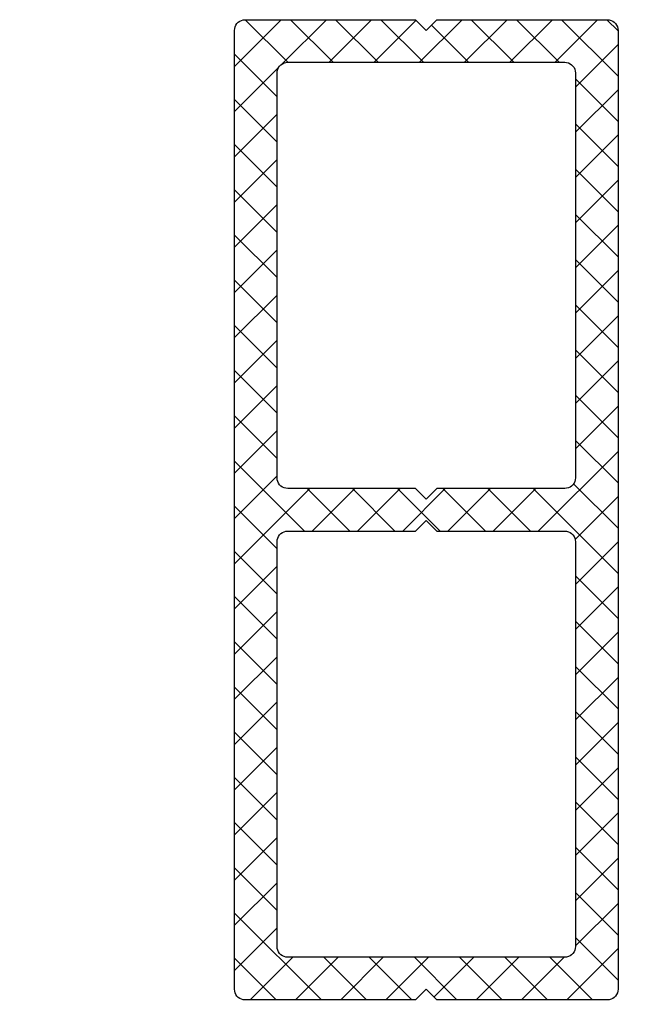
# Model space of a CAD drawing. Extents: x 4615668 to 9294084, y 5325188 to 10688993.
# Tile 11 of 256: x 4635299.16 to 4635302.01, y 5331394.8 to 5331399.43. Entities that reach past the tile are written whole.
import ezdxf

# ---------------------------------------------------------------- set-up
doc = ezdxf.new("R2010")
doc.units = 0
doc.header["$MEASUREMENT"] = 0
doc.layers.add('A_wymiary', color=152, linetype='Continuous', lineweight=5)
doc.layers.add('CrossSectionsProfils', color=7, linetype='Continuous')
doc.styles.add('wewn', font='arial.ttf', dxfattribs={"height": 12})
doc.dimstyles.new('Kopia 1do100 wew', dxfattribs={"dimscale": 0.5, "dimtxt": 8, "dimasz": 15, "dimexe": 20, "dimexo": 0, "dimgap": 5, "dimtad": 1, "dimdec": 0, "dimzin": 9, "dimtxsty": 'wewn', "dimblk": 'ARCHTICK', "dimcen": 3, "dimdle": 20, "dimclrd": 256, "dimclre": 256, "dimclrt": 256, "dimadec": 0, "dimazin": 2, "dimtfac": 1, "dimtdec": 0, "dimtix": 1, "dimtmove": 2, "dimatfit": 3, "dimldrblk": 'NONE', "dimfxl": 0, "dimtvp": 1, "dimtolj": 1, "dimtzin": 0, "dimlwd": 5, "dimlwe": 5, "dimarcsym": 0})

# ---------------------------------------------------------------- blocks, each defined once
blk = doc.blocks.new('Hatch84421', base_point=(385, 59))
at = {"layer": 'CrossSectionsProfils', "color": 253, "true_color": 0xadadad}
for p, q in [((0, 45.473), (0.527, 46)), ((0, 43.351), (2.649, 46)), ((2.958, 44), (0.958, 46)), ((2.77, 44), (4.77, 46)), ((5.079, 44), (3.079, 46)), ((4.891, 44), (6.891, 46)), ((7.2, 44), (5.2, 46)), ((9.322, 44), (7.322, 46)), ((9.134, 44), (11.134, 46)), ((11.443, 44), (9.471, 45.971)), ((11.255, 44), (13.255, 46)), ((13.564, 44), (11.564, 46)), ((13.377, 44), (15.377, 46)), ((15.756, 43.929), (13.685, 46)), ((15.498, 44), (17.498, 46)), ((18, 43.807), (15.807, 46)), ((7.013, 44), (8.756, 45.744)), ((2, 42.836), (0, 44.836)), ((16, 42.381), (18, 44.381)), ((18, 41.685), (15.929, 43.756)), ((0, 41.23), (2, 43.23)), ((2, 40.715), (0, 42.715)), ((16, 40.259), (18, 42.259)), ((18, 39.564), (16, 41.564)), ((0, 39.109), (2, 41.109)), ((2, 38.594), (0, 40.594)), ((16, 38.138), (18, 40.138)), ((18, 37.443), (16, 39.443)), ((0, 36.987), (2, 38.987)), ((2, 36.472), (0, 38.472)), ((16, 36.017), (18, 38.017)), ((18, 35.322), (16, 37.322)), ((0, 34.866), (2, 36.866)), ((2, 34.351), (0, 36.351)), ((16, 33.895), (18, 35.895)), ((18, 33.2), (16, 35.2)), ((0, 32.745), (2, 34.745)), ((2, 32.23), (0, 34.23)), ((16, 31.774), (18, 33.774)), ((18, 31.079), (16, 33.079)), ((0, 30.623), (2, 32.623)), ((2, 30.108), (0, 32.108)), ((16, 29.653), (18, 31.653)), ((0, 28.502), (2, 30.502)), ((18, 28.958), (16, 30.958)), ((2, 27.987), (0, 29.987)), ((16, 27.531), (18, 29.531)), ((18, 26.836), (16, 28.836)), ((0, 26.381), (2, 28.381)), ((2, 25.866), (0, 27.866)), ((16, 25.41), (18, 27.41)), ((18, 24.715), (16, 26.715)), ((0, 24.259), (2, 26.259)), ((3.744, 22), (0, 25.744)), ((14.711, 22), (18, 25.289)), ((18, 22.594), (16, 24.594)), ((0, 22.138), (2.084, 24.222)), ((0, 20.017), (3.983, 24)), ((2.012, 21.611), (0, 23.623)), ((5.866, 22), (3.866, 24)), ((4.105, 22), (6.105, 24)), ((7.987, 22), (5.987, 24)), ((6.226, 22), (8.226, 24)), ((10.108, 22), (8.108, 24)), ((8.347, 22), (10.347, 24)), ((12.23, 22), (10.23, 24)), ((10.469, 22), (12.469, 24)), ((14.351, 22), (12.351, 24)), ((12.59, 22), (14.59, 24)), ((18, 20.472), (14.472, 24)), ((16, 21.167), (18, 23.167)), ((2, 19.502), (0, 21.502)), ((16, 19.046), (18, 21.046)), ((18, 18.351), (16, 20.351)), ((0, 17.895), (2, 19.895)), ((2, 17.38), (0, 19.38)), ((16, 16.925), (18, 18.925)), ((18, 16.23), (16, 18.23)), ((0, 15.774), (2, 17.774)), ((2, 15.259), (0, 17.259)), ((16, 14.804), (18, 16.804)), ((18, 14.108), (16, 16.108)), ((0, 13.653), (2, 15.653)), ((2, 13.138), (0, 15.138)), ((16, 12.682), (18, 14.682)), ((18, 11.987), (16, 13.987)), ((0, 11.531), (2, 13.531)), ((2, 11.016), (0, 13.016)), ((16, 10.561), (18, 12.561)), ((18, 9.866), (16, 11.866)), ((0, 9.41), (2, 11.41)), ((2, 8.895), (0, 10.895)), ((16, 8.44), (18, 10.44)), ((18, 7.744), (16, 9.744)), ((0, 7.289), (2, 9.289)), ((2, 6.774), (0, 8.774)), ((16, 6.318), (18, 8.318)), ((18, 5.623), (16, 7.623)), ((0, 5.167), (2, 7.167)), ((2, 4.652), (0, 6.652)), ((16, 4.197), (18, 6.197)), ((18, 3.502), (16, 5.502)), ((0, 3.046), (2, 5.046)), ((2, 2.531), (0, 4.531)), ((13.924, 0), (18, 4.076)), ((18, 1.38), (16, 3.38)), ((0, 0.925), (2, 2.925)), ((2.41, 0), (0, 2.41)), ((1.196, 0), (3.196, 2)), ((4.531, 0), (2.531, 2)), ((3.318, 0), (5.318, 2)), ((6.652, 0), (4.652, 2)), ((5.439, 0), (7.439, 2)), ((8.637, 0.137), (6.774, 2)), ((7.56, 0), (9.56, 2)), ((10.895, 0), (8.895, 2)), ((9.682, 0), (11.682, 2)), ((13.016, 0), (11.016, 2)), ((11.803, 0), (13.803, 2)), ((15.138, 0), (13.138, 2)), ((17.259, 0), (15.259, 2)), ((16.046, 0), (18, 1.954))]:
    blk.add_line(p, q, dxfattribs=at)
blk = doc.blocks.new('_009248', base_point=(23, -2))
at = {"layer": 'CrossSectionsProfils', "color": 1}
for p, q in [((0.067, 45.75), (0.03, 45.671)), ((0.117, 45.821), (0.067, 45.75)), ((0.179, 45.883), (0.117, 45.821)), ((0.25, 45.933), (0.179, 45.883)), ((0.329, 45.97), (0.25, 45.933)), ((0.413, 45.992), (0.329, 45.97)), ((0.5, 46), (0.413, 45.992)), ((8.5, 46), (0.5, 46)), ((9, 45.5), (8.5, 46)), ((9.5, 46), (9, 45.5)), ((17.5, 46), (9.5, 46)), ((17.587, 45.992), (17.5, 46)), ((17.671, 45.97), (17.587, 45.992)), ((17.75, 45.933), (17.671, 45.97)), ((17.821, 45.883), (17.75, 45.933)), ((17.883, 45.821), (17.821, 45.883)), ((17.933, 45.75), (17.883, 45.821)), ((17.97, 45.671), (17.933, 45.75)), ((0.008, 45.587), (0, 45.5)), ((0, 45.5), (0, 0.5)), ((0.03, 45.671), (0.008, 45.587)), ((17.992, 45.587), (17.97, 45.671)), ((18, 45.5), (17.992, 45.587)), ((18, 0.5), (18, 45.5)), ((2.25, 43.933), (2.179, 43.883)), ((2.329, 43.97), (2.25, 43.933)), ((2.413, 43.992), (2.329, 43.97)), ((2.5, 44), (2.413, 43.992)), ((15.5, 44), (2.5, 44)), ((15.587, 43.992), (15.5, 44)), ((15.671, 43.97), (15.587, 43.992)), ((15.75, 43.933), (15.671, 43.97)), ((15.821, 43.883), (15.75, 43.933)), ((2.008, 43.587), (2, 43.5)), ((2, 43.5), (2, 24.5)), ((2.03, 43.671), (2.008, 43.587)), ((2.067, 43.75), (2.03, 43.671)), ((2.117, 43.821), (2.067, 43.75)), ((2.179, 43.883), (2.117, 43.821)), ((15.883, 43.821), (15.821, 43.883)), ((15.933, 43.75), (15.883, 43.821)), ((15.97, 43.671), (15.933, 43.75)), ((15.992, 43.587), (15.97, 43.671)), ((16, 43.5), (15.992, 43.587)), ((16, 24.5), (16, 43.5)), ((2, 24.5), (2.008, 24.413)), ((15.992, 24.413), (16, 24.5)), ((2.008, 24.413), (2.03, 24.329)), ((2.03, 24.329), (2.067, 24.25)), ((2.067, 24.25), (2.117, 24.179)), ((2.117, 24.179), (2.179, 24.117)), ((2.179, 24.117), (2.25, 24.067)), ((2.25, 24.067), (2.329, 24.03)), ((2.329, 24.03), (2.413, 24.008)), ((15.587, 24.008), (15.671, 24.03)), ((15.671, 24.03), (15.75, 24.067)), ((15.75, 24.067), (15.821, 24.117)), ((15.821, 24.117), (15.883, 24.179)), ((15.883, 24.179), (15.933, 24.25)), ((15.933, 24.25), (15.97, 24.329)), ((15.97, 24.329), (15.992, 24.413)), ((2.413, 24.008), (2.5, 24)), ((2.5, 24), (8.5, 24)), ((8.5, 24), (9, 23.5)), ((9, 23.5), (9.5, 24)), ((9.5, 24), (15.5, 24)), ((15.5, 24), (15.587, 24.008)), ((9, 22.5), (8.5, 22)), ((9.5, 22), (9, 22.5)), ((2.067, 21.75), (2.03, 21.671)), ((2.117, 21.821), (2.067, 21.75)), ((2.179, 21.883), (2.117, 21.821)), ((2.25, 21.933), (2.179, 21.883)), ((2.329, 21.97), (2.25, 21.933)), ((2.413, 21.992), (2.329, 21.97)), ((2.5, 22), (2.413, 21.992)), ((8.5, 22), (2.5, 22)), ((15.5, 22), (9.5, 22)), ((15.587, 21.992), (15.5, 22)), ((15.671, 21.97), (15.587, 21.992)), ((15.75, 21.933), (15.671, 21.97)), ((15.821, 21.883), (15.75, 21.933)), ((15.883, 21.821), (15.821, 21.883)), ((15.933, 21.75), (15.883, 21.821)), ((15.97, 21.671), (15.933, 21.75)), ((2.008, 21.587), (2, 21.5)), ((2, 21.5), (2, 2.5)), ((2.03, 21.671), (2.008, 21.587)), ((15.992, 21.587), (15.97, 21.671)), ((16, 21.5), (15.992, 21.587)), ((16, 2.5), (16, 21.5)), ((2, 2.5), (2.008, 2.413)), ((2.008, 2.413), (2.03, 2.329)), ((2.03, 2.329), (2.067, 2.25)), ((15.933, 2.25), (15.97, 2.329)), ((15.97, 2.329), (15.992, 2.413)), ((15.992, 2.413), (16, 2.5)), ((2.067, 2.25), (2.117, 2.179)), ((2.117, 2.179), (2.179, 2.117)), ((2.179, 2.117), (2.25, 2.067)), ((2.25, 2.067), (2.329, 2.03)), ((2.329, 2.03), (2.413, 2.008)), ((2.413, 2.008), (2.5, 2)), ((2.5, 2), (15.5, 2)), ((15.5, 2), (15.587, 2.008)), ((15.587, 2.008), (15.671, 2.03)), ((15.671, 2.03), (15.75, 2.067)), ((15.75, 2.067), (15.821, 2.117)), ((15.821, 2.117), (15.883, 2.179)), ((15.883, 2.179), (15.933, 2.25)), ((0, 0.5), (0.008, 0.413)), ((8.5, 0), (9, 0.5)), ((9, 0.5), (9.5, 0)), ((17.992, 0.413), (18, 0.5)), ((0.008, 0.413), (0.03, 0.329)), ((0.03, 0.329), (0.067, 0.25)), ((0.067, 0.25), (0.117, 0.179)), ((0.117, 0.179), (0.179, 0.117)), ((0.179, 0.117), (0.25, 0.067)), ((0.25, 0.067), (0.329, 0.03)), ((0.329, 0.03), (0.413, 0.008)), ((0.413, 0.008), (0.5, 0)), ((0.5, 0), (8.5, 0)), ((9.5, 0), (17.5, 0)), ((17.5, 0), (17.587, 0.008)), ((17.587, 0.008), (17.671, 0.03)), ((17.671, 0.03), (17.75, 0.067)), ((17.75, 0.067), (17.821, 0.117)), ((17.821, 0.117), (17.883, 0.179)), ((17.883, 0.179), (17.933, 0.25)), ((17.933, 0.25), (17.97, 0.329)), ((17.97, 0.329), (17.992, 0.413))]:
    blk.add_line(p, q, dxfattribs=at)
at = {"layer": 'CrossSectionsProfils'}
blk.add_blockref('Hatch84421', (385, 59), dxfattribs=at)
blk = doc.blocks.new('_ArchTick')
at = {"color": 0, "linetype": 'ByBlock', "const_width": 0.15}
blk.add_lwpolyline([(-0.5, -0.5), (0.5, 0.5)], dxfattribs=at)
blk = doc.blocks.new('*D5553')
at = {"layer": 'A_wymiary', "lineweight": 5, "ltscale": 40}
for p, q in [((4635300.4677, 5331391.1035), (4635300.4677, 5331343.6035)), ((4635356.4665, 5331391.1035), (4635356.4665, 5331343.6035)), ((4635290.4677, 5331353.6035), (4635366.4665, 5331353.6035))]:
    blk.add_line(p, q, dxfattribs=at)
at = {"layer": 'Defpoints', "color": 0}
for p in [(4635300.4677, 5331405.9973), (4635356.4665, 5331405.9973), (4635356.4665, 5331353.6035)]:
    blk.add_point(p, dxfattribs=at)
at = {"layer": 'A_wymiary', "linetype": 'ByBlock', "lineweight": 5, "xscale": 7.5, "yscale": 7.5, "zscale": 7.5, "rotation": 180}
blk.add_blockref('_ArchTick', (4635300.4677, 5331353.6035), dxfattribs=at)
at = {"layer": 'A_wymiary', "linetype": 'ByBlock', "lineweight": 5, "xscale": 7.5, "yscale": 7.5, "zscale": 7.5}
blk.add_blockref('_ArchTick', (4635356.4665, 5331353.6035), dxfattribs=at)
at = {"layer": 'A_wymiary', "ltscale": 40, "insert": (4635328.4671, 5331362.2304), "char_height": 12, "attachment_point": 5, "style": 'wewn'}
blk.add_mtext('\\A1;56', dxfattribs=at)
blk = doc.blocks.new('_None')

msp = doc.modelspace()

# ---------------------------------------------------------------- block references
at = {"layer": 'CrossSectionsProfils', "xscale": 0.1, "yscale": -0.1, "zscale": 0.1, "rotation": 180}
msp.add_blockref('_009248', (4635299.6663, 5331394.6251), dxfattribs=at)
msp.add_blockref('_009248', (4635299.6663, 5331394.6251), dxfattribs=at)

# ---------------------------------------------------------------- dimensions: what is measured, and where the dimension line sits
at = {"layer": 'A_wymiary', "ltscale": 40}
dim = msp.add_linear_dim(base=(4635356.4665, 5331353.6035), p1=(4635300.4677, 5331405.9973), p2=(4635356.4665, 5331405.9973), dimstyle='Kopia 1do100 wew', override={"dimtxsty": 'wewn', "dimldrblk": 'None'}, dxfattribs=at)
dim.commit()
dim.dimension.update_dxf_attribs({"geometry": '*D5553', "text_midpoint": (4635328.4671, 5331362.2304)})

doc.saveas('drawing.dxf')
